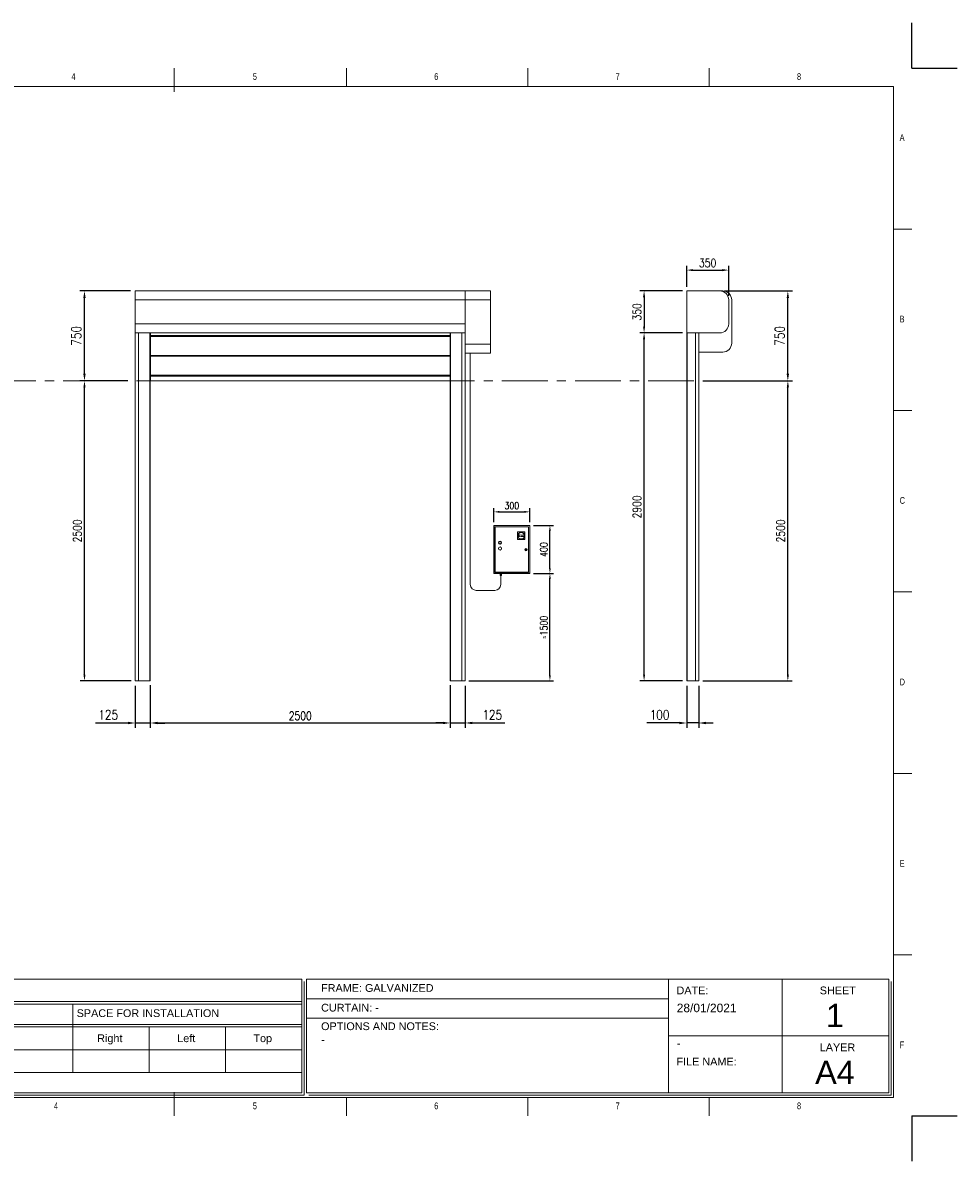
# Model space of a CAD drawing. Header units: millimetres. Extents: x 9809 to 23009, y -12399 to -2912.
# Tile 3 of 3: x 15219 to 23009, y -12399 to -2912. Entities that reach past the tile are written whole.
import ezdxf

# ---------------------------------------------------------------- set-up
doc = ezdxf.new("R2010")
doc.units = ezdxf.units.MM
doc.header["$LTSCALE"] = 20
doc.header["$PDSIZE"] = -1
doc.linetypes.add('CENTERX2', pattern=[20.32, 12.7, -2.54, 2.54, -2.54])
doc.layers.add('FORMAT', color=7, linetype='Continuous')
doc.styles.add('NYIP', font='romans.shx', dxfattribs={"width": 0.8})
doc.styles.add('SLDTEXTSTYLE0', font='TXT', dxfattribs={"width": 0.653846})
doc.dimstyles.new('STANDARD35', dxfattribs={"dimscale": 35, "dimtxt": 2, "dimasz": 1.5, "dimexe": 1, "dimexo": 1, "dimgap": 0.7, "dimtad": 1, "dimdec": 0, "dimdsep": 46, "dimtxsty": 'NYIP', "dimcen": 0, "dimclrd": 1, "dimclre": 1, "dimclrt": 2, "dimadec": 0, "dimazin": 0, "dimtfac": 1, "dimtdec": 0, "dimtix": 1, "dimtmove": 0, "dimatfit": 3, "dimfxl": 0, "dimtvp": 1, "dimtolj": 1, "dimtzin": 0, "dimarcsym": 0})

# ---------------------------------------------------------------- blocks, each defined once
blk = doc.blocks.new('A$C7C9C4F3F')
at = {"color": 7, "lineweight": 5}
for p, q in [((8295, 11245), (8295, 11504)), ((0, 1766), (199, 1766))]:
    blk.add_line(p, q, dxfattribs=at)
at = {"layer": 'FORMAT', "color": 7, "lineweight": 5}
for p, q in [((2216, 11304), (2216, 11504)), ((4209, 11504), (4209, 11304)), ((6202, 11304), (6202, 11504)), ((10188, 11304), (10188, 11504)), ((12181, 11504), (12181, 11304)), ((14174, 11304), (14174, 11504)), ((16199, 11304), (199, 11304)), ((199, 11304), (199, 199)), ((16199, 11304), (16199, 199)), ((199, 9738), (0, 9738)), ((16399, 9738), (16199, 9738)), ((0, 7745), (199, 7745)), ((16199, 7745), (16399, 7745)), ((0, 5752), (199, 5752)), ((16399, 5752), (16199, 5752)), ((0, 3759), (199, 3759)), ((16199, 3759), (16399, 3759)), ((16199, 1766), (16399, 1766)), ((8295, 0), (8295, 258)), ((199, 199), (16199, 199)), ((2224, 0), (2224, 199)), ((4018, 199), (4018, 0)), ((6210, 0), (6210, 199)), ((10188, 0), (10188, 199)), ((12181, 0), (12181, 199)), ((14174, 0), (14174, 199))]:
    blk.add_line(p, q, dxfattribs=at)
at = {"color": 7, "lineweight": 5, "char_height": 73.8, "attachment_point": 1, "style": 'SLDTEXTSTYLE0'}
for s, insert in [('1', (1203, 11450)), ('2', (3180, 11450)), ('3', (5173, 11450)), ('4', (7166, 11450)), ('5', (9159, 11450)), ('6', (11152, 11450)), ('7', (13145, 11450)), ('8', (15138, 11450)), ('A', (66, 10780)), ('A', (16266, 10780)), ('B', (66, 8787)), ('B', (16266, 8787)), ('C', (66, 6794)), ('C', (16266, 6794)), ('D', (66, 4801)), ('D', (16266, 4801)), ('E', (66, 2808)), ('1', (1012, 145)), ('2', (2988, 145)), ('3', (4981, 145)), ('4', (6974, 145))]:
    blk.add_mtext(s, dxfattribs=dict(at, insert=insert))
at = {"layer": 'FORMAT', "color": 7, "lineweight": 5, "char_height": 73.8, "attachment_point": 1, "style": 'SLDTEXTSTYLE0'}
for s, insert in [('E', (16266, 2808)), ('F', (66, 815)), ('F', (16266, 815)), ('5', (9159, 145)), ('6', (11152, 145)), ('7', (13145, 145)), ('8', (15138, 145))]:
    blk.add_mtext(s, dxfattribs=dict(at, insert=insert))
blk = doc.blocks.new('*D11')
at = {"color": 1, "lineweight": -2, "transparency": 16777216}
for p, q in [((18782.6, -8436.3), (18782.6, -8787)), ((18907.6, -8436.3), (18907.6, -8787)), ((18722.6, -8747), (18662.6, -8747)), ((18782.6, -8747), (18907.6, -8747)), ((18967.6, -8747), (19239, -8747))]:
    blk.add_line(p, q, dxfattribs=at)
at = {"color": 1, "lineweight": 5, "transparency": 16777216}
for points in [[(18722.6, -8737), (18722.6, -8757), (18782.6, -8747)], [(18967.6, -8737), (18967.6, -8757), (18907.6, -8747)]]:
    blk.add_solid(points, dxfattribs=at)
at = {"layer": 'Defpoints', "color": 0, "lineweight": 5, "transparency": 16777216}
for p in [(18782.6, -8396.3), (18907.6, -8396.3), (18907.6, -8747)]:
    blk.add_point(p, dxfattribs=at)
at = {"color": 2, "lineweight": 0, "transparency": 16777216, "insert": (19133.3, -8679), "char_height": 80, "attachment_point": 5, "style": 'NYIP'}
blk.add_mtext('\\A1;125', dxfattribs=at)
blk = doc.blocks.new('*D12')
at = {"color": 1, "lineweight": -2, "transparency": 16777216}
for p, q in [((16157.6, -8436.3), (16157.6, -8787.2)), ((16282.6, -8436.3), (16282.6, -8787.2)), ((16097.6, -8747.2), (15826.1, -8747.2)), ((16282.6, -8747.2), (16157.6, -8747.2)), ((16342.6, -8747.2), (16402.6, -8747.2))]:
    blk.add_line(p, q, dxfattribs=at)
at = {"color": 1, "lineweight": 5, "transparency": 16777216}
for points in [[(16097.6, -8737.2), (16097.6, -8757.2), (16157.6, -8747.2)], [(16342.6, -8737.2), (16342.6, -8757.2), (16282.6, -8747.2)]]:
    blk.add_solid(points, dxfattribs=at)
at = {"layer": 'Defpoints', "color": 0, "lineweight": 5, "transparency": 16777216}
for p in [(16157.6, -8396.3), (16282.6, -8396.3), (16157.6, -8747.2)]:
    blk.add_point(p, dxfattribs=at)
at = {"color": 2, "lineweight": 0, "transparency": 16777216, "insert": (15931.9, -8679.2), "char_height": 80, "attachment_point": 5, "style": 'NYIP'}
blk.add_mtext('\\A1;125', dxfattribs=at)
blk = doc.blocks.new('*D14')
at = {"color": 1, "lineweight": -2, "transparency": 16777216}
for p, q in [((16117.6, -5146.3), (15693.8, -5146.3)), ((15733.8, -5836.3), (15733.8, -5206.3)), ((16091.2, -5896.3), (15693.8, -5896.3))]:
    blk.add_line(p, q, dxfattribs=at)
at = {"color": 1, "lineweight": 5, "transparency": 16777216}
for points in [[(15723.8, -5206.3), (15743.8, -5206.3), (15733.8, -5146.3)], [(15723.8, -5836.3), (15743.8, -5836.3), (15733.8, -5896.3)]]:
    blk.add_solid(points, dxfattribs=at)
at = {"layer": 'Defpoints', "color": 0, "lineweight": 5, "transparency": 16777216}
for p in [(15733.8, -5146.3), (16157.6, -5146.3), (16131.2, -5896.3)]:
    blk.add_point(p, dxfattribs=at)
at = {"color": 2, "lineweight": 0, "transparency": 16777216, "insert": (15665.8, -5521.3), "char_height": 80, "attachment_point": 5, "rotation": 90, "style": 'NYIP'}
blk.add_mtext('\\A1;750', dxfattribs=at)
blk = doc.blocks.new('*D16')
at = {"color": 1, "lineweight": -2, "transparency": 16777216}
for p, q in [((21069, -5146.3), (21637.3, -5146.3)), ((21597.3, -5836.3), (21597.3, -5206.3)), ((21464.1, -5896.3), (21637.3, -5896.3))]:
    blk.add_line(p, q, dxfattribs=at)
at = {"color": 1, "lineweight": 5, "transparency": 16777216}
for points in [[(21587.3, -5206.3), (21607.3, -5206.3), (21597.3, -5146.3)], [(21587.3, -5836.3), (21607.3, -5836.3), (21597.3, -5896.3)]]:
    blk.add_solid(points, dxfattribs=at)
at = {"layer": 'Defpoints', "color": 0, "lineweight": 5, "transparency": 16777216}
for p in [(21029, -5146.3), (21597.3, -5146.3), (21424.1, -5896.3)]:
    blk.add_point(p, dxfattribs=at)
at = {"color": 2, "lineweight": 0, "transparency": 16777216, "insert": (21529.3, -5521.3), "char_height": 80, "attachment_point": 5, "rotation": 90, "style": 'NYIP'}
blk.add_mtext('\\A1;750', dxfattribs=at)
blk = doc.blocks.new('*D18')
at = {"color": 1, "lineweight": -2, "transparency": 16777216}
for p, q in [((20754, -8436.3), (20754, -8787)), ((20854, -8436.3), (20854, -8787)), ((20694, -8747), (20422.5, -8747)), ((20854, -8747), (20754, -8747)), ((20914, -8747), (20974, -8747))]:
    blk.add_line(p, q, dxfattribs=at)
at = {"color": 1, "lineweight": 5, "transparency": 16777216}
for points in [[(20694, -8737), (20694, -8757), (20754, -8747)], [(20914, -8737), (20914, -8757), (20854, -8747)]]:
    blk.add_solid(points, dxfattribs=at)
at = {"layer": 'Defpoints', "color": 0, "lineweight": 5, "transparency": 16777216}
for p in [(20754, -8396.3), (20854, -8396.3), (20754, -8747)]:
    blk.add_point(p, dxfattribs=at)
at = {"color": 2, "lineweight": 0, "transparency": 16777216, "insert": (20528.3, -8679), "char_height": 80, "attachment_point": 5, "style": 'NYIP'}
blk.add_mtext('\\A1;100', dxfattribs=at)
blk = doc.blocks.new('*D29')
at = {"color": 1, "lineweight": -2, "transparency": 16777216}
for p, q in [((19476.4, -7502.3), (19643.9, -7502.3)), ((19613.9, -8351.3), (19613.9, -7547.3)), ((18937.6, -8396.3), (19643.9, -8396.3))]:
    blk.add_line(p, q, dxfattribs=at)
at = {"color": 1, "lineweight": 5, "transparency": 16777216}
for points in [[(19606.4, -7547.3), (19621.4, -7547.3), (19613.9, -7502.3)], [(19606.4, -8351.3), (19621.4, -8351.3), (19613.9, -8396.3)]]:
    blk.add_solid(points, dxfattribs=at)
at = {"layer": 'Defpoints', "color": 0, "lineweight": 5, "transparency": 16777216}
for p in [(19446.4, -7502.3), (19613.9, -7502.3), (18907.6, -8396.3)]:
    blk.add_point(p, dxfattribs=at)
at = {"color": 2, "lineweight": 0, "transparency": 16777216, "insert": (19562.9, -7949.3), "char_height": 60, "attachment_point": 5, "rotation": 90, "style": 'NYIP'}
blk.add_mtext('\\A1;≈1500', dxfattribs=at)
blk = doc.blocks.new('*D30')
at = {"color": 1, "lineweight": -2, "transparency": 16777216}
for p, q in [((19476.4, -7102.3), (19643.9, -7102.3)), ((19613.9, -7457.3), (19613.9, -7147.3)), ((19476.4, -7502.3), (19643.9, -7502.3))]:
    blk.add_line(p, q, dxfattribs=at)
at = {"color": 1, "lineweight": 5, "transparency": 16777216}
for points in [[(19606.4, -7147.3), (19621.4, -7147.3), (19613.9, -7102.3)], [(19606.4, -7457.3), (19621.4, -7457.3), (19613.9, -7502.3)]]:
    blk.add_solid(points, dxfattribs=at)
at = {"layer": 'Defpoints', "color": 0, "lineweight": 5, "transparency": 16777216}
for p in [(19446.4, -7102.3), (19613.9, -7102.3), (19446.4, -7502.3)]:
    blk.add_point(p, dxfattribs=at)
at = {"color": 2, "lineweight": 0, "transparency": 16777216, "insert": (19562.9, -7302.3), "char_height": 60, "attachment_point": 5, "rotation": 90, "style": 'NYIP'}
blk.add_mtext('\\A1;400', dxfattribs=at)
blk = doc.blocks.new('*D31')
at = {"color": 1, "lineweight": -2, "transparency": 16777216}
for p, q in [((19146.4, -7072.3), (19146.4, -6957.6)), ((19191.4, -6987.6), (19401.4, -6987.6)), ((19446.4, -7072.3), (19446.4, -6957.6))]:
    blk.add_line(p, q, dxfattribs=at)
at = {"color": 1, "lineweight": 5, "transparency": 16777216}
for points in [[(19191.4, -6980.1), (19191.4, -6995.1), (19146.4, -6987.6)], [(19401.4, -6980.1), (19401.4, -6995.1), (19446.4, -6987.6)]]:
    blk.add_solid(points, dxfattribs=at)
at = {"layer": 'Defpoints', "color": 0, "lineweight": 5, "transparency": 16777216}
for p in [(19446.4, -6987.6), (19146.4, -7102.3), (19446.4, -7102.3)]:
    blk.add_point(p, dxfattribs=at)
at = {"color": 2, "lineweight": 0, "transparency": 16777216, "insert": (19296.4, -6936.6), "char_height": 60, "attachment_point": 5, "style": 'NYIP'}
blk.add_mtext('\\A1;300', dxfattribs=at)
blk = doc.blocks.new('*D36')
at = {"color": 1, "lineweight": -2, "transparency": 16777216}
for p, q in [((16096.2, -5896.3), (15698.8, -5896.3)), ((15733.8, -8343.8), (15733.8, -5948.8)), ((16122.6, -8396.3), (15698.8, -8396.3))]:
    blk.add_line(p, q, dxfattribs=at)
at = {"color": 1, "lineweight": 5, "transparency": 16777216}
for points in [[(15725.1, -5948.8), (15742.6, -5948.8), (15733.8, -5896.3)], [(15725.1, -8343.8), (15742.6, -8343.8), (15733.8, -8396.3)]]:
    blk.add_solid(points, dxfattribs=at)
at = {"layer": 'Defpoints', "color": 0, "lineweight": 5, "transparency": 16777216}
for p in [(15733.8, -5896.3), (16131.2, -5896.3), (16157.6, -8396.3)]:
    blk.add_point(p, dxfattribs=at)
at = {"color": 2, "lineweight": 5, "transparency": 16777216, "insert": (15674.3, -7146.3), "char_height": 70, "attachment_point": 5, "rotation": 90, "style": 'NYIP'}
blk.add_mtext('\\A1;2500', dxfattribs=at)
blk = doc.blocks.new('*D37')
at = {"color": 1, "lineweight": -2, "transparency": 16777216}
for p, q in [((20889, -5896.3), (21632.3, -5896.3)), ((21597.3, -8343.8), (21597.3, -5948.8)), ((20889, -8396.3), (21632.3, -8396.3))]:
    blk.add_line(p, q, dxfattribs=at)
at = {"color": 1, "lineweight": 5, "transparency": 16777216}
for points in [[(21588.6, -5948.8), (21606.1, -5948.8), (21597.3, -5896.3)], [(21588.6, -8343.8), (21606.1, -8343.8), (21597.3, -8396.3)]]:
    blk.add_solid(points, dxfattribs=at)
at = {"layer": 'Defpoints', "color": 0, "lineweight": 5, "transparency": 16777216}
for p in [(20854, -5896.3), (21597.3, -5896.3), (20854, -8396.3)]:
    blk.add_point(p, dxfattribs=at)
at = {"color": 2, "lineweight": 5, "transparency": 16777216, "insert": (21537.8, -7146.3), "char_height": 70, "attachment_point": 5, "rotation": 90, "style": 'NYIP'}
blk.add_mtext('\\A1;2500', dxfattribs=at)
blk = doc.blocks.new('*D38')
at = {"color": 1, "lineweight": -2, "transparency": 16777216}
for p, q in [((20719, -5496.3), (20363.9, -5496.3)), ((20398.9, -8343.8), (20398.9, -5548.8)), ((20719, -8396.3), (20363.9, -8396.3))]:
    blk.add_line(p, q, dxfattribs=at)
at = {"color": 1, "lineweight": 5, "transparency": 16777216}
for points in [[(20390.2, -5548.8), (20407.7, -5548.8), (20398.9, -5496.3)], [(20390.2, -8343.8), (20407.7, -8343.8), (20398.9, -8396.3)]]:
    blk.add_solid(points, dxfattribs=at)
at = {"layer": 'Defpoints', "color": 0, "lineweight": 5, "transparency": 16777216}
for p in [(20398.9, -5496.3), (20754, -5496.3), (20754, -8396.3)]:
    blk.add_point(p, dxfattribs=at)
at = {"color": 2, "lineweight": 5, "transparency": 16777216, "insert": (20339.4, -6946.3), "char_height": 70, "attachment_point": 5, "rotation": 90, "style": 'NYIP'}
blk.add_mtext('\\A1;2900', dxfattribs=at)
blk = doc.blocks.new('*D39')
at = {"color": 1, "lineweight": -2, "transparency": 16777216}
for p, q in [((16282.6, -8431.3), (16282.6, -8782)), ((18782.6, -8431.3), (18782.6, -8782)), ((16335.1, -8747), (18730.1, -8747))]:
    blk.add_line(p, q, dxfattribs=at)
at = {"color": 1, "lineweight": 5, "transparency": 16777216}
for points in [[(16335.1, -8738.2), (16335.1, -8755.7), (16282.6, -8747)], [(18730.1, -8738.2), (18730.1, -8755.7), (18782.6, -8747)]]:
    blk.add_solid(points, dxfattribs=at)
at = {"layer": 'Defpoints', "color": 0, "lineweight": 5, "transparency": 16777216}
for p in [(16282.6, -8396.3), (18782.6, -8396.3), (18782.6, -8747)]:
    blk.add_point(p, dxfattribs=at)
at = {"color": 2, "lineweight": 5, "transparency": 16777216, "insert": (17532.6, -8687.5), "char_height": 70, "attachment_point": 5, "style": 'NYIP'}
blk.add_mtext('\\A1;2500', dxfattribs=at)
blk = doc.blocks.new('*D40')
at = {"color": 1, "lineweight": -2, "transparency": 16777216}
for p, q in [((20754, -5111.3), (20754, -4938.3)), ((20806.5, -4973.3), (21051.5, -4973.3)), ((21104, -5186.3), (21104, -4938.3))]:
    blk.add_line(p, q, dxfattribs=at)
at = {"color": 1, "lineweight": 5, "transparency": 16777216}
for points in [[(20806.5, -4964.6), (20806.5, -4982.1), (20754, -4973.3)], [(21051.5, -4964.6), (21051.5, -4982.1), (21104, -4973.3)]]:
    blk.add_solid(points, dxfattribs=at)
at = {"layer": 'Defpoints', "color": 0, "lineweight": 5, "transparency": 16777216}
for p in [(21104, -4973.3), (20754, -5146.3), (21104, -5221.3)]:
    blk.add_point(p, dxfattribs=at)
at = {"color": 2, "lineweight": 5, "transparency": 16777216, "insert": (20929, -4913.8), "char_height": 70, "attachment_point": 5, "style": 'NYIP'}
blk.add_mtext('\\A1;350', dxfattribs=at)
blk = doc.blocks.new('*D41')
at = {"color": 1, "lineweight": -2, "transparency": 16777216}
for p, q in [((20719, -5146.3), (20363.9, -5146.3)), ((20398.9, -5198.8), (20398.9, -5443.8)), ((20719, -5496.3), (20363.9, -5496.3))]:
    blk.add_line(p, q, dxfattribs=at)
at = {"color": 1, "lineweight": 5, "transparency": 16777216}
for points in [[(20390.2, -5198.8), (20407.7, -5198.8), (20398.9, -5146.3)], [(20390.2, -5443.8), (20407.7, -5443.8), (20398.9, -5496.3)]]:
    blk.add_solid(points, dxfattribs=at)
at = {"layer": 'Defpoints', "color": 0, "lineweight": 5, "transparency": 16777216}
for p in [(20754, -5146.3), (20398.9, -5496.3), (20754, -5496.3)]:
    blk.add_point(p, dxfattribs=at)
at = {"color": 2, "lineweight": 5, "transparency": 16777216, "insert": (20339.4, -5321.3), "char_height": 70, "attachment_point": 5, "rotation": 90, "style": 'NYIP'}
blk.add_mtext('\\A1;350', dxfattribs=at)

msp = doc.modelspace()

# ---------------------------------------------------------------- linework, layer by layer
at = {"color": 2}
for p, q in [((22630.1, -3291.3), (22630.1, -2912)), ((22630.1, -3291.3), (23009.5, -3291.3)), ((22630.1, -12019.6), (23009.5, -12019.6)), ((22630.1, -12019.6), (22630.1, -12399))]:
    msp.add_line(p, q, dxfattribs=at)
at = {"color": 7, "linetype": 'Continuous', "lineweight": 5}
for p, q in [((18907.6, -5146.3), (16157.6, -5146.3)), ((16157.6, -5146.3), (16157.6, -5221.3)), ((19117.6, -5146.3), (18907.6, -5146.3)), ((18907.6, -5146.3), (18907.6, -5221.3)), ((19117.6, -5146.3), (19117.6, -5221.3)), ((20754, -5496.3), (20754, -5146.3)), ((20754, -5146.3), (21029, -5146.3)), ((18907.6, -5221.3), (16157.6, -5221.3)), ((16157.6, -5221.3), (16157.6, -5421.3)), ((19117.6, -5221.3), (18907.6, -5221.3)), ((18907.6, -5221.3), (18907.6, -5421.3)), ((19117.6, -5221.3), (19117.6, -5591.3)), ((21104, -5221.3), (21104, -5421.3)), ((21129, -5581.3), (21129, -5221.3)), ((18907.6, -5421.3), (16157.6, -5421.3)), ((16157.6, -5421.3), (16157.6, -5496.3)), ((18907.6, -5496.3), (16157.6, -5496.3)), ((16157.6, -5496.3), (16157.6, -8396.3)), ((16184.6, -5496.3), (16184.6, -8396.3)), ((16278.7, -5496.3), (16278.7, -8396.3)), ((16282.6, -5496.3), (16282.6, -8396.3)), ((16283.5, -5896.3), (16283.5, -5496.3)), ((18781.7, -5496.3), (18781.7, -5896.3)), ((18782.6, -8396.3), (18782.6, -5496.3)), ((18786.4, -8396.3), (18786.4, -5496.3)), ((18880.6, -8396.3), (18880.6, -5496.3)), ((18907.6, -5421.3), (18907.6, -5496.3)), ((18907.6, -5496.3), (18907.6, -5716.3)), ((21029, -5496.3), (20754, -5496.3)), ((20754, -5496.3), (20754, -8396.3)), ((20756.8, -5496.3), (20756.8, -8396.3)), ((20756.8, -5496.3), (20827, -5496.3)), ((20827, -5496.3), (20827, -8396.3)), ((20854, -5496.3), (20854, -8396.3)), ((18781.7, -5519.3), (16283.5, -5519.3)), ((18781.7, -5521.3), (16283.5, -5521.3)), ((18781.7, -5524.3), (16283.5, -5524.3)), ((18781.7, -5526.3), (16283.5, -5526.3)), ((19117.6, -5591.3), (18907.6, -5591.3)), ((19117.6, -5591.3), (19117.6, -5666.3)), ((18781.7, -5684.3), (16283.5, -5684.3)), ((18781.7, -5686.3), (16283.5, -5686.3)), ((18781.7, -5689.3), (16283.5, -5689.3)), ((18781.7, -5691.3), (16283.5, -5691.3)), ((19117.6, -5666.3), (18907.6, -5666.3)), ((21054, -5656.3), (20854, -5656.3)), ((18907.6, -5716.3), (18907.6, -5791.3)), ((18781.7, -5849.3), (16283.5, -5849.3)), ((18781.7, -5851.3), (16283.5, -5851.3)), ((18781.7, -5854.3), (16283.5, -5854.3)), ((18781.7, -5856.3), (16283.5, -5856.3)), ((18907.6, -8396.3), (18907.6, -5791.3)), ((16157.6, -8396.3), (16184.6, -8396.3)), ((16184.6, -8396.3), (16282.6, -8396.3)), ((18880.6, -8396.3), (18782.6, -8396.3)), ((18907.6, -8396.3), (18880.6, -8396.3)), ((20754, -8396.3), (20756.8, -8396.3)), ((20756.8, -8396.3), (20827, -8396.3)), ((20827, -8396.3), (20854, -8396.3))]:
    msp.add_line(p, q, dxfattribs=at)
at = {"lineweight": 5}
for p, q in [((21054, -5146.3), (20866.4, -5146.3)), ((18782.6, -5896.3), (16282.6, -5896.3)), ((12691.6, -10880.9), (17546.1, -10880.9)), ((17546.1, -10880.9), (17546.1, -11829.3)), ((17565.7, -10900.4), (17565.7, -11848.9)), ((17585.3, -10880.9), (22439.8, -10880.9)), ((17585.3, -10880.9), (17585.3, -11829.3)), ((20601.6, -10880.9), (20601.6, -11829.3)), ((21550, -10880.9), (21550, -11829.3)), ((22439.8, -10880.9), (22439.8, -11829.3)), ((22459.3, -10900.4), (22459.3, -11848.9)), ((12691.6, -11069.3), (17546.1, -11069.3)), ((12691.6, -11090.1), (17546.1, -11090.1)), ((15635.3, -11090.1), (15635.3, -11659.2)), ((17589, -11046.9), (20601.6, -11046.9)), ((12691.6, -11259), (17546.1, -11259)), ((12691.6, -11279.8), (17546.1, -11279.8)), ((16272.7, -11279.8), (16272.7, -11659.2)), ((16910, -11279.8), (16910, -11659.2)), ((17589, -11206.1), (20601.6, -11206.1)), ((20601.6, -11355.1), (22439.8, -11355.1)), ((12691.6, -11469.5), (17546.1, -11469.5)), ((12691.6, -11659.2), (17546.1, -11659.2)), ((12691.6, -11829.3), (17546.1, -11829.3)), ((12711.2, -11848.9), (17565.7, -11848.9)), ((17565.7, -11848.9), (15252.3, -11848.9)), ((15271.8, -11848.9), (17565.7, -11848.9)), ((17585.3, -11829.3), (22439.8, -11829.3)), ((17604.8, -11848.9), (22459.3, -11848.9)), ((22459.3, -11848.9), (20185, -11848.9)), ((20204.6, -11848.9), (22459.3, -11848.9))]:
    msp.add_line(p, q, dxfattribs=at)
at = {"color": 7, "lineweight": 5}
for p, q in [((18950.1, -5666.3), (18950.1, -7593.7)), ((19150.3, -7102.3), (19146.4, -7102.3)), ((19146.4, -7102.3), (19146.4, -7502.3)), ((19150.3, -7102.3), (19150.3, -7498.5)), ((19446.4, -7102.3), (19150.3, -7102.3)), ((19435.5, -7113.2), (19157.3, -7113.2)), ((19157.3, -7113.2), (19157.3, -7491.5)), ((19435.5, -7491.5), (19435.5, -7113.2)), ((19446.4, -7498.5), (19446.4, -7102.3)), ((19405.5, -7155.1), (19343.1, -7155.4)), ((19343.1, -7155.4), (19343.5, -7217.8)), ((19374.5, -7180.7), (19349.7, -7176)), ((19349.8, -7197.1), (19374.5, -7192.2)), ((19357.2, -7179.5), (19350.9, -7178.2)), ((19351, -7195), (19357.3, -7193.6)), ((19357.3, -7193.6), (19357.2, -7179.5)), ((19357.3, -7193.6), (19357.2, -7179.5)), ((19400.7, -7180.6), (19374.5, -7180.7)), ((19374.5, -7192.2), (19400.8, -7192.1)), ((19405.9, -7217.5), (19405.5, -7155.1)), ((19343.5, -7217.8), (19405.9, -7217.5)), ((19411.4, -7301.1), (19409.5, -7301.1)), ((19409.5, -7303.6), (19411.4, -7303.6)), ((19419.4, -7301.1), (19417.5, -7301.1)), ((19417.5, -7303.6), (19419.4, -7303.6)), ((19157.3, -7491.5), (19435.5, -7491.5)), ((19146.4, -7502.3), (19446.4, -7502.3)), ((19150.3, -7498.5), (19446.4, -7498.5)), ((19153.7, -7502.3), (19153.4, -7502.3)), ((19153.4, -7502.3), (19153.4, -7502.3)), ((19154.3, -7502.3), (19153.7, -7502.3)), ((19155.3, -7502.3), (19154.3, -7502.3)), ((19156.6, -7502.3), (19155.3, -7502.3)), ((19158.1, -7502.3), (19156.6, -7502.3)), ((19159.7, -7502.3), (19158.1, -7502.3)), ((19161.5, -7502.3), (19159.7, -7502.3)), ((19163.3, -7502.3), (19161.5, -7502.3)), ((19165.1, -7502.3), (19163.3, -7502.3)), ((19166.8, -7502.3), (19165.1, -7502.3)), ((19168.3, -7502.3), (19166.8, -7502.3)), ((19169.5, -7502.3), (19168.3, -7502.3)), ((19170.5, -7502.3), (19169.5, -7502.3)), ((19171.1, -7502.3), (19170.5, -7502.3)), ((19171.4, -7502.3), (19171.1, -7502.3)), ((19171.4, -7502.3), (19171.4, -7502.3)), ((19193.7, -7502.3), (19193.4, -7502.3)), ((19193.4, -7502.3), (19193.4, -7502.3)), ((19194.3, -7502.3), (19193.7, -7502.3)), ((19195.3, -7502.3), (19194.3, -7502.3)), ((19196.6, -7502.3), (19195.3, -7502.3)), ((19198.1, -7502.3), (19196.6, -7502.3)), ((19197.9, -7508.8), (19197.9, -7506.3)), ((19197.9, -7506.3), (19201.1, -7506.3)), ((19197.9, -7508.8), (19201.1, -7508.8)), ((19200.2, -7508.8), (19197.9, -7508.8)), ((19199.7, -7502.3), (19198.1, -7502.3)), ((19198.8, -7516.3), (19198.8, -7510.8)), ((19198.8, -7510.8), (19204.2, -7510.8)), ((19199.1, -7518.1), (19198.8, -7516.3)), ((19198.8, -7516.3), (19201.5, -7516.3)), ((19198.8, -7516.3), (19198.8, -7516.3)), ((19198.8, -7516.3), (19199, -7516.3)), ((19198.8, -7516.3), (19198.8, -7516.3)), ((19198.8, -7516.3), (19198.8, -7516.3)), ((19199, -7516.3), (19199.2, -7516.3)), ((19199.3, -7518.1), (19199.1, -7518.1)), ((19199.1, -7518.1), (19199.1, -7518.1)), ((19199.2, -7516.3), (19199.5, -7516.3)), ((19199.6, -7518.1), (19199.3, -7518.1)), ((19199.5, -7516.3), (19199.9, -7516.3)), ((19200.2, -7518.1), (19199.6, -7518.1)), ((19199.7, -7506.3), (19199.7, -7502.3)), ((19201.5, -7502.3), (19199.7, -7502.3)), ((19199.9, -7516.3), (19200.4, -7516.3)), ((19200.2, -7510.8), (19200.2, -7508.8)), ((19200.2, -7508.8), (19200.2, -7508.8)), ((19200.2, -7508.8), (19200.4, -7508.8)), ((19200.8, -7518.1), (19200.2, -7518.1)), ((19200.4, -7508.8), (19200.8, -7508.8)), ((19200.4, -7516.3), (19200.9, -7516.3)), ((19200.6, -7519.3), (19200.5, -7519.3)), ((19200.5, -7519.3), (19200.6, -7519.3)), ((19200.9, -7519.3), (19200.6, -7519.3)), ((19200.6, -7519.3), (19200.9, -7519.3)), ((19200.8, -7508.8), (19201.3, -7508.8)), ((19201.6, -7518.1), (19200.8, -7518.1)), ((19200.9, -7516.3), (19201.5, -7516.3)), ((19201.3, -7519.3), (19200.9, -7519.3)), ((19200.9, -7519.3), (19201.3, -7519.3)), ((19201.1, -7508.8), (19201.1, -7506.3)), ((19201.1, -7506.3), (19207.3, -7506.3)), ((19201.1, -7508.8), (19207.3, -7508.8)), ((19201.3, -7508.8), (19201.9, -7508.8)), ((19201.9, -7519.3), (19201.3, -7519.3)), ((19201.3, -7519.3), (19201.9, -7519.3)), ((19203.3, -7502.3), (19201.5, -7502.3)), ((19201.5, -7516.3), (19204.2, -7516.3)), ((19201.5, -7516.3), (19202.1, -7516.3)), ((19202.5, -7518.1), (19201.6, -7518.1)), ((19201.9, -7519.3), (19201.7, -7519.3)), ((19201.7, -7519.3), (19201.7, -7519.3)), ((19201.7, -7519.3), (19201.9, -7519.3)), ((19201.9, -7508.8), (19202.7, -7508.8)), ((19202.6, -7519.3), (19201.9, -7519.3)), ((19201.9, -7519.3), (19202.6, -7519.3)), ((19202.2, -7519.3), (19201.9, -7519.3)), ((19201.9, -7519.3), (19202.2, -7519.3)), ((19202.1, -7516.3), (19202.8, -7516.3)), ((19202.7, -7519.3), (19202.2, -7519.3)), ((19202.2, -7519.3), (19202.7, -7519.3)), ((19203.5, -7518.1), (19202.5, -7518.1)), ((19203.4, -7519.3), (19202.6, -7519.3)), ((19202.6, -7519.3), (19203.4, -7519.3)), ((19202.7, -7508.8), (19203.5, -7508.8)), ((19203.3, -7519.3), (19202.7, -7519.3)), ((19202.7, -7519.3), (19203.3, -7519.3)), ((19202.8, -7516.3), (19203.5, -7516.3)), ((19205.1, -7502.3), (19203.3, -7502.3)), ((19204, -7519.3), (19203.3, -7519.3)), ((19203.3, -7519.3), (19204, -7519.3)), ((19204.2, -7519.3), (19203.4, -7519.3)), ((19203.4, -7519.3), (19204.2, -7519.3)), ((19203.5, -7508.8), (19204.4, -7508.8)), ((19203.5, -7516.3), (19204.2, -7516.3)), ((19204.4, -7518.1), (19203.5, -7518.1)), ((19204.7, -7519.3), (19204, -7519.3)), ((19204, -7519.3), (19204.7, -7519.3)), ((19204, -7519.3), (19204, -7593.7)), ((19204.2, -7516.3), (19204.2, -7510.8)), ((19204.2, -7510.8), (19209.6, -7510.8)), ((19204.2, -7516.3), (19206.9, -7516.3)), ((19204.2, -7516.3), (19204.9, -7516.3)), ((19205, -7519.3), (19204.2, -7519.3)), ((19204.2, -7519.3), (19205, -7519.3)), ((19204.4, -7508.8), (19205.3, -7508.8)), ((19205.4, -7518.1), (19204.4, -7518.1)), ((19205.3, -7519.3), (19204.7, -7519.3)), ((19204.7, -7519.3), (19205.3, -7519.3)), ((19204.9, -7516.3), (19205.6, -7516.3)), ((19205.8, -7519.3), (19205, -7519.3)), ((19205, -7519.3), (19205.8, -7519.3)), ((19206.8, -7502.3), (19205.1, -7502.3)), ((19205.3, -7508.8), (19206.1, -7508.8)), ((19205.9, -7519.3), (19205.3, -7519.3)), ((19205.3, -7519.3), (19205.9, -7519.3)), ((19206.3, -7518.1), (19205.4, -7518.1)), ((19205.6, -7516.3), (19206.3, -7516.3)), ((19206.5, -7519.3), (19205.8, -7519.3)), ((19205.8, -7519.3), (19206.5, -7519.3)), ((19206.3, -7519.3), (19205.9, -7519.3)), ((19205.9, -7519.3), (19206.3, -7519.3)), ((19206.1, -7508.8), (19206.8, -7508.8)), ((19206.3, -7516.3), (19206.9, -7516.3)), ((19207.2, -7518.1), (19206.3, -7518.1)), ((19206.6, -7519.3), (19206.3, -7519.3)), ((19206.3, -7519.3), (19206.6, -7519.3)), ((19207, -7519.3), (19206.5, -7519.3)), ((19206.5, -7519.3), (19207, -7519.3)), ((19206.7, -7519.3), (19206.6, -7519.3)), ((19206.6, -7519.3), (19206.7, -7519.3)), ((19208.3, -7502.3), (19206.8, -7502.3)), ((19206.8, -7508.8), (19207.4, -7508.8)), ((19206.9, -7516.3), (19209.6, -7516.3)), ((19206.9, -7516.3), (19207.5, -7516.3)), ((19207.5, -7519.3), (19207, -7519.3)), ((19207, -7519.3), (19207.5, -7519.3)), ((19207.9, -7518.1), (19207.2, -7518.1)), ((19207.3, -7508.8), (19207.3, -7506.3)), ((19207.3, -7506.3), (19210.4, -7506.3)), ((19207.3, -7508.8), (19210.4, -7508.8)), ((19207.4, -7508.8), (19207.8, -7508.8)), ((19207.5, -7516.3), (19208, -7516.3)), ((19207.7, -7519.3), (19207.5, -7519.3)), ((19207.5, -7519.3), (19207.7, -7519.3)), ((19207.8, -7519.3), (19207.7, -7519.3)), ((19207.7, -7519.3), (19207.8, -7519.3)), ((19207.8, -7508.8), (19208.1, -7508.8)), ((19208.5, -7518.1), (19207.9, -7518.1)), ((19208, -7516.3), (19208.5, -7516.3)), ((19208.1, -7508.8), (19208.2, -7508.8)), ((19208.2, -7508.8), (19208.2, -7510.8)), ((19208.2, -7508.8), (19208.2, -7508.8)), ((19210.4, -7508.8), (19208.2, -7508.8)), ((19209.5, -7502.3), (19208.3, -7502.3)), ((19208.5, -7516.3), (19208.9, -7516.3)), ((19208.9, -7518.1), (19208.5, -7518.1)), ((19208.7, -7502.3), (19208.7, -7506.3)), ((19208.9, -7516.3), (19209.2, -7516.3)), ((19209.2, -7518.1), (19208.9, -7518.1)), ((19209.2, -7516.3), (19209.4, -7516.3)), ((19209.3, -7518.1), (19209.2, -7518.1)), ((19209.6, -7516.3), (19209.3, -7518.1)), ((19209.4, -7516.3), (19209.6, -7516.3)), ((19210.5, -7502.3), (19209.5, -7502.3)), ((19209.6, -7516.3), (19209.6, -7510.8)), ((19209.6, -7516.3), (19209.6, -7516.3)), ((19209.6, -7516.3), (19209.6, -7516.3)), ((19209.6, -7516.3), (19209.6, -7516.3)), ((19210.4, -7508.8), (19210.4, -7506.3)), ((19211.1, -7502.3), (19210.5, -7502.3)), ((19211.4, -7502.3), (19211.1, -7502.3)), ((19211.4, -7502.3), (19211.4, -7502.3)), ((19233.7, -7502.3), (19233.4, -7502.3)), ((19233.4, -7502.3), (19233.4, -7502.3)), ((19234.3, -7502.3), (19233.7, -7502.3)), ((19235.3, -7502.3), (19234.3, -7502.3)), ((19236.6, -7502.3), (19235.3, -7502.3)), ((19238.1, -7502.3), (19236.6, -7502.3)), ((19239.7, -7502.3), (19238.1, -7502.3)), ((19241.5, -7502.3), (19239.7, -7502.3)), ((19243.3, -7502.3), (19241.5, -7502.3)), ((19245.1, -7502.3), (19243.3, -7502.3)), ((19246.8, -7502.3), (19245.1, -7502.3)), ((19248.3, -7502.3), (19246.8, -7502.3)), ((19249.5, -7502.3), (19248.3, -7502.3)), ((19250.5, -7502.3), (19249.5, -7502.3)), ((19251.1, -7502.3), (19250.5, -7502.3)), ((19251.4, -7502.3), (19251.1, -7502.3)), ((19251.4, -7502.3), (19251.4, -7502.3)), ((19381.7, -7502.3), (19381.4, -7502.3)), ((19381.4, -7502.3), (19381.4, -7502.3)), ((19382.3, -7502.3), (19381.7, -7502.3)), ((19383.3, -7502.3), (19382.3, -7502.3)), ((19384.6, -7502.3), (19383.3, -7502.3)), ((19386.1, -7502.3), (19384.6, -7502.3)), ((19387.7, -7502.3), (19386.1, -7502.3)), ((19389.5, -7502.3), (19387.7, -7502.3)), ((19391.3, -7502.3), (19389.5, -7502.3)), ((19393.1, -7502.3), (19391.3, -7502.3)), ((19394.8, -7502.3), (19393.1, -7502.3)), ((19396.3, -7502.3), (19394.8, -7502.3)), ((19397.5, -7502.3), (19396.3, -7502.3)), ((19398.5, -7502.3), (19397.5, -7502.3)), ((19399.1, -7502.3), (19398.5, -7502.3)), ((19399.4, -7502.3), (19399.1, -7502.3)), ((19399.4, -7502.3), (19399.4, -7502.3)), ((19421.7, -7502.3), (19421.4, -7502.3)), ((19421.4, -7502.3), (19421.4, -7502.3)), ((19422.3, -7502.3), (19421.7, -7502.3)), ((19423.3, -7502.3), (19422.3, -7502.3)), ((19424.6, -7502.3), (19423.3, -7502.3)), ((19426.1, -7502.3), (19424.6, -7502.3)), ((19427.7, -7502.3), (19426.1, -7502.3)), ((19429.5, -7502.3), (19427.7, -7502.3)), ((19431.3, -7502.3), (19429.5, -7502.3)), ((19433.1, -7502.3), (19431.3, -7502.3)), ((19434.8, -7502.3), (19433.1, -7502.3)), ((19436.3, -7502.3), (19434.8, -7502.3)), ((19437.5, -7502.3), (19436.3, -7502.3)), ((19438.5, -7502.3), (19437.5, -7502.3)), ((19439.1, -7502.3), (19438.5, -7502.3)), ((19439.4, -7502.3), (19439.1, -7502.3)), ((19439.4, -7502.3), (19439.4, -7502.3)), ((19446.4, -7502.3), (19446.4, -7498.5)), ((19000.1, -7643.4), (19154, -7643.4))]:
    msp.add_line(p, q, dxfattribs=at)
at = {"color": 1, "linetype": 'CENTERX2', "lineweight": 5, "ltscale": 1.5}
msp.add_line((21424.1, -5896.3), (11392.3, -5896.3), dxfattribs=at)
at = {"color": 7, "lineweight": 5}
for centre, radius in [((19374.5, -7186.5), 29.8), ((19374.5, -7186.5), 26.9), ((19198.3, -7245), 12.8), ((19198.3, -7293), 12.8), ((19198.3, -7245), 10.9), ((19414.4, -7302.3), 8.96), ((19414.4, -7302.3), 7.68), ((19414.4, -7302.3), 5.12), ((19414.4, -7302.3), 1.28)]:
    msp.add_circle(centre, radius, dxfattribs=at)
at = {"color": 7, "linetype": 'Continuous', "lineweight": 5}
for centre, start, end in [((21029, -5221.3), 0, 90), ((21054, -5221.3), 0, 90), ((21029, -5421.3), 270, 0), ((21054, -5581.3), 270, 0)]:
    msp.add_arc(centre, 75, start, end, dxfattribs=at)
at = {"color": 7, "lineweight": 5}
for centre, radius, start, end in [((19374.5, -7186.5), 26.9, 157.16439, 203.42918), ((19374.5, -7186.5), 25, 160.70303, 199.89053), ((19374.5, -7186.5), 26.9, 347.92316, 12.67041), ((19414.4, -7302.3), 5.12, 14.47751, 165.52249), ((19414.4, -7302.3), 5.12, 194.47751, 345.52249), ((19414.4, -7302.3), 3.3, 22.85107, 157.14893), ((19414.4, -7302.3), 3.3, 202.85107, 337.14893), ((19003.7, -7589.8), 53.8, 184.2365, 266.16029), ((19150.4, -7589.8), 53.7, 273.83701, 355.77004)]:
    msp.add_arc(centre, radius, start, end, dxfattribs=at)
for points, knots in [([(19200.4, -7519.3), (19200.4, -7519.3), (19200.4, -7519.3), (19200.3, -7519.3), (19200, -7519.2), (19199.7, -7519.1), (19199.4, -7518.8), (19199.2, -7518.5), (19199.1, -7518.2), (19199.1, -7518.1)], [0, 0, 0, 0, 0.004473, 0.071345, 0.184056, 0.381389, 0.583308, 0.787337, 1, 1, 1, 1]), ([(19209.3, -7518.1), (19209.3, -7518.2), (19209.3, -7518.4), (19209.1, -7518.7), (19208.9, -7518.9), (19208.6, -7519.1), (19208.4, -7519.2), (19208.2, -7519.3), (19208.1, -7519.3), (19208, -7519.3), (19208, -7519.3)], [0, 0, 0, 0, 0.127932, 0.334083, 0.512603, 0.668158, 0.801193, 0.910237, 0.992808, 1, 1, 1, 1])]:
    msp.add_open_spline(points, degree=3, knots=knots, dxfattribs=at)

# ---------------------------------------------------------------- block references
at = {"xscale": 0.758736, "yscale": 0.758736, "zscale": 0.758736}
msp.add_blockref('A$C7C9C4F3F', (10187.9, -12019.6), dxfattribs=at)

# ---------------------------------------------------------------- texts
at = {"lineweight": 5}
for s, insert, char_height, width, attachment_point in [('{\\fArial|b0|i0|c0|p34;FRAME: GALVANIZED}', (17706.3, -10922.7), 64.574, 1097.754, 1), ('{\\fArial|b0|i0|c0|p34;DATE:}', (20669.2, -10943.3), 64.574, 1097.754, 1), ('{\\fArial|b0|i0|c0|p34;SHEET}', (21863.3, -10943.3), 64.574, 1097.754, 1), ('{\\fArial|b0|i0|c0|p34;CURTAIN: -}', (17706.3, -11087), 64.574, 1972.647, 1), ('{\\fArial|b0|i0|c0|p34;\\H0.752x;28/01/2021}', (20671, -11085.9), 94.875, 1982.351, 1), ('{\\fArial|b0|i0|c0|p34;1}', (21990, -11087.3), 193.478, 424.784, 2), ('{\\fArial|b0|i0|c0|p34;SPACE FOR INSTALLATION}', (16262.5, -11133), 64.574, 1530.565, 2), ('{\\fArial|b0|i0|c0|p34;OPTIONS AND NOTES:}', (17706.3, -11241.7), 64.574, 1097.754, 1), ('{\\fArial|b0|i0|c0|p34;Right}', (15945.1, -11341.8), 64.574, 259.305, 2), ('{\\fArial|b0|i0|c0|p34;Left}', (16582.4, -11341.8), 64.574, 259.305, 2), ('{\\fArial|b0|i0|c0|p34;Top}', (17219.8, -11341.8), 64.574, 259.305, 2), ('{\\fArial|b0|i0|c0|p34;-}', (17706.3, -11352.4), 64.574, 1097.754, 1), ('{\\fArial|b0|i0|c0|p34;\\H0.752x;-}', (20670.9, -11378.8), 94.842, 1981.661, 1), ('{\\fArial|b0|i0|c0|p34;LAYER}', (21863.3, -11417.5), 64.574, 1097.754, 1), ('{\\fArial|b0|i0|c0|p34;FILE NAME:}', (20669.2, -11536.3), 64.574, 1097.754, 1), ('{\\fArial|b0|i0|c0|p34;A4}', (21990, -11561.5), 193.478, 424.784, 2)]:
    msp.add_mtext(s, dxfattribs=dict(at, insert=insert, char_height=char_height, width=width, attachment_point=attachment_point))

# ---------------------------------------------------------------- dimensions: what is measured, and where the dimension line sits
for base, p1, p2, picture, middle in [((21104, -4973.3), (20754, -5146.3), (21104, -5221.3), '*D40', (20929, -4913.8)), ((18782.6, -8747), (16282.6, -8396.3), (18782.6, -8396.3), '*D39', (17532.6, -8687.5))]:
    dim = msp.add_linear_dim(base=base, p1=p1, p2=p2, dimstyle='STANDARD35', dxfattribs=at)
    dim.commit()
    dim.dimension.update_dxf_attribs({"geometry": picture, "text_midpoint": middle})
at = {"color": 1, "lineweight": 0}
for base, p1, p2, override, picture, middle in [((15733.8, -5146.3), (16131.2, -5896.3), (16157.6, -5146.3), {"dimscale": 40}, '*D14', (15665.8, -5521.3)), ((21597.3, -5146.3), (21424.1, -5896.3), (21029, -5146.3), {"dimscale": 40}, '*D16', (21529.3, -5521.3)), ((19613.9, -7102.3), (19446.4, -7502.3), (19446.4, -7102.3), {"dimscale": 30}, '*D30', (19562.9, -7302.3))]:
    dim = msp.add_linear_dim(base=base, p1=p1, p2=p2, angle=90, dimstyle='STANDARD35', override=override, dxfattribs=at)
    dim.commit()
    dim.dimension.update_dxf_attribs({"geometry": picture, "text_midpoint": middle})
at = {"lineweight": 5}
for base, p1, p2, picture, middle in [((20398.9, -5496.3), (20754, -5146.3), (20754, -5496.3), '*D41', (20339.4, -5321.3)), ((20398.9, -5496.3), (20754, -8396.3), (20754, -5496.3), '*D38', (20339.4, -6946.3)), ((15733.8, -5896.3), (16157.6, -8396.3), (16131.2, -5896.3), '*D36', (15674.3, -7146.3)), ((21597.3, -5896.3), (20854, -8396.3), (20854, -5896.3), '*D37', (21537.8, -7146.3))]:
    dim = msp.add_linear_dim(base=base, p1=p1, p2=p2, angle=90, dimstyle='STANDARD35', dxfattribs=at)
    dim.commit()
    dim.dimension.update_dxf_attribs({"geometry": picture, "text_midpoint": middle})
at = {"color": 1, "lineweight": 0}
dim = msp.add_linear_dim(base=(19446.4, -6987.6), p1=(19146.4, -7102.3), p2=(19446.4, -7102.3), dimstyle='STANDARD35', override={"dimscale": 30}, dxfattribs=at)
dim.commit()
dim.dimension.update_dxf_attribs({"geometry": '*D31', "text_midpoint": (19296.4, -6936.6)})
dim = msp.add_linear_dim(base=(19613.9, -7502.3), p1=(18907.6, -8396.3), p2=(19446.4, -7502.3), angle=90, text='≈1500', dimstyle='STANDARD35', override={"dimscale": 30}, dxfattribs=at)
dim.commit()
dim.dimension.update_dxf_attribs({"geometry": '*D29', "text_midpoint": (19562.9, -7949.3)})
for base, p1, p2, picture, middle in [((16157.6, -8747.2), (16282.6, -8396.3), (16157.6, -8396.3), '*D12', (15931.9, -8747.2)), ((18907.6, -8747), (18782.6, -8396.3), (18907.6, -8396.3), '*D11', (19133.3, -8747)), ((20754, -8747), (20854, -8396.3), (20754, -8396.3), '*D18', (20528.3, -8747))]:
    dim = msp.add_linear_dim(base=base, p1=p1, p2=p2, dimstyle='STANDARD35', override={"dimscale": 40}, dxfattribs=at)
    dim.commit()
    dim.dimension.update_dxf_attribs({"geometry": picture, "text_midpoint": middle, "dimtype": 160})

doc.saveas('drawing.dxf')
